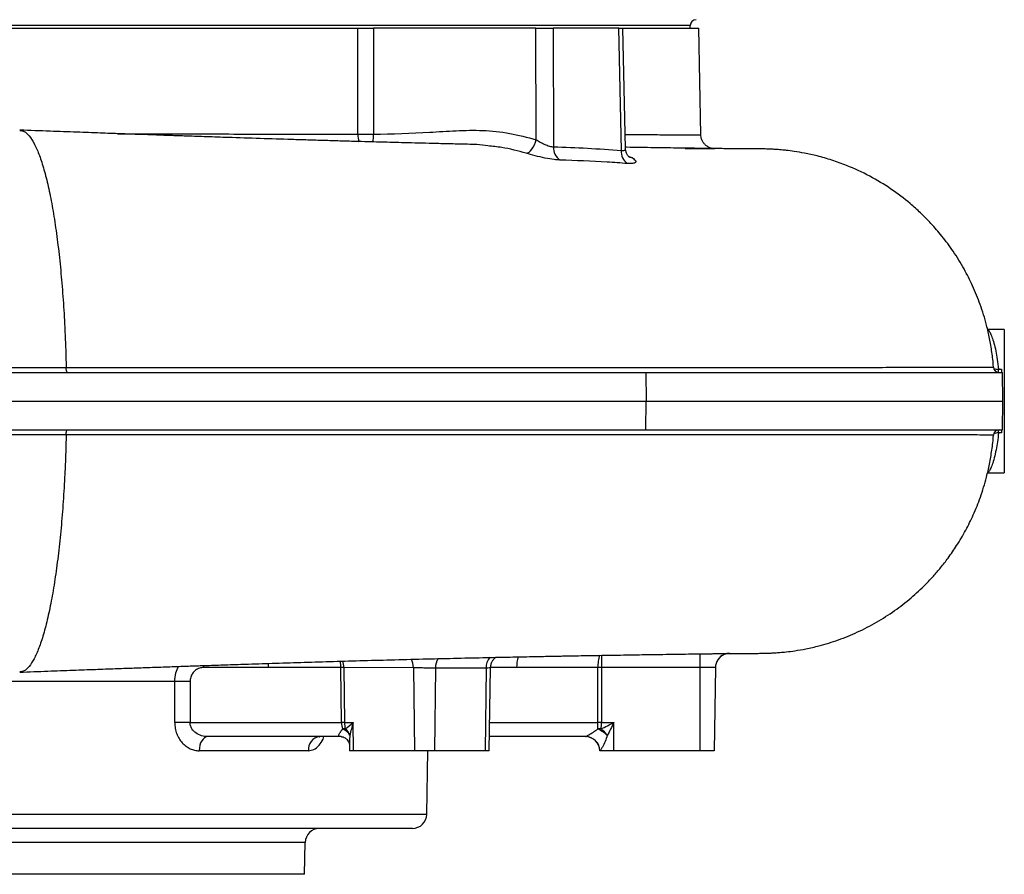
# Model space of a CAD drawing. Header units: millimetres. Extents: x 11 to 1715, y 9 to 2008.
# Tile 10 of 14: x 1372 to 1715, y 194 to 492. Entities that reach past the tile are written whole.
import ezdxf

# ---------------------------------------------------------------- set-up
doc = ezdxf.new("R2010")
doc.units = ezdxf.units.MM

msp = doc.modelspace()

# ---------------------------------------------------------------- linework, layer by layer
at = {"color": 7, "linetype": 'Continuous', "lineweight": 25}
for p, q in [((1013.55, 489.43), (1489.59, 489.43)), ((1551.68, 489.43), (1495.09, 489.43)), ((1551.79, 450.59), (1551.68, 489.43)), ((1551.68, 489.43), (1557.72, 489.43)), ((1557.72, 489.43), (1557.84, 448.1)), ((1580.58, 489.43), (1557.72, 489.43)), ((1581.51, 446.85), (1580.58, 489.43)), ((1580.58, 489.43), (1582.04, 489.43)), ((1582.96, 447.56), (1582.04, 489.43)), ((1582.04, 489.43), (1608.55, 489.43)), ((1605.55, 489.43), (1605.55, 490.43)), ((1609.2, 452.33), (1608.55, 489.43)), ((1715.05, 384.43), (1709.18, 384.43)), ((1715.05, 384.43), (1715.05, 334.43)), ((1154.51, 369.43), (1590.09, 369.43)), ((1590.09, 369.43), (1590.21, 359.43)), ((1590.09, 369.43), (1714.39, 369.43)), ((1713.03, 370.54), (1714.06, 370.54)), ((1714.56, 359.43), (1714.39, 369.43)), ((1154.46, 359.43), (1590.21, 359.43)), ((1590.09, 349.43), (1590.21, 359.43)), ((1590.21, 359.43), (1714.56, 359.43)), ((1714.39, 349.43), (1714.56, 359.43)), ((1154.51, 349.43), (1590.09, 349.43)), ((1590.09, 349.43), (1714.39, 349.43)), ((1714.06, 348.32), (1713.03, 348.32)), ((1709.2, 334.43), (1715.05, 334.43)), ((1458.36, 266.52), (1435.82, 266.52)), ((1483.71, 266.52), (1458.36, 266.52)), ((1483.92, 247.35), (1483.71, 266.52)), ((1508.99, 266.47), (1484.75, 266.52)), ((1484.75, 266.52), (1484.96, 247.35)), ((1508.99, 266.47), (1509.35, 237.43)), ((1516.66, 266.31), (1516.3, 237.43)), ((1534.34, 266.36), (1516.66, 266.31)), ((1534.34, 266.36), (1533.98, 237.43)), ((1535.42, 237.43), (1535.92, 266.41)), ((1573.32, 266.52), (1544.99, 266.52)), ((1573.28, 247.35), (1573.32, 266.52)), ((1574.62, 266.52), (1574.57, 247.35)), ((1608.9, 266.53), (1608.9, 237.43)), ((1614.32, 266.56), (1613.82, 237.43)), ((1425.79, 261.61), (1355.3, 261.61)), ((1431.11, 261.61), (1431.1, 247.35)), ((1431.1, 247.35), (1483.92, 247.35)), ((1484.96, 247.35), (1488.02, 247.35)), ((1488.14, 237.43), (1488.02, 247.35)), ((1574.57, 247.35), (1578.9, 247.35)), ((1578.9, 237.43), (1578.9, 247.35)), ((1483.8, 242.43), (1437.31, 242.43)), ((1569.06, 242.43), (1535.5, 242.43)), ((1472.38, 237.52), (1434.28, 237.52)), ((1486.66, 239.92), (1486.7, 237.43)), ((1488.14, 237.43), (1486.7, 237.43)), ((1509.35, 237.43), (1488.14, 237.43)), ((1516.3, 237.43), (1509.35, 237.43)), ((1513.67, 215.35), (1514.05, 237.43)), ((1533.98, 237.43), (1516.3, 237.43)), ((1535.42, 237.43), (1533.98, 237.43)), ((1573.99, 237.43), (1573.99, 237.52)), ((1574.03, 237.52), (1573.99, 237.52)), ((1578.9, 237.43), (1573.99, 237.43)), ((1608.9, 237.43), (1578.9, 237.43)), ((1613.82, 237.43), (1608.9, 237.43)), ((1508.67, 210.43), (1113.44, 210.43)), ((1471.05, 194.43), (1471.25, 205.52)), ((1471.05, 194.43), (1151.05, 194.43))]:
    msp.add_line(p, q, dxfattribs=at)
at = {"color": 8, "linetype": 'Continuous', "lineweight": 25}
for p, q in [((1605.55, 490.43), (1016.55, 490.43)), ((1583.93, 444.88), (1585.36, 444.22)), ((1713.03, 369.45), (1713.03, 370.54)), ((1713.03, 348.32), (1713.03, 349.42)), ((1574.62, 270.85), (1574.62, 266.52)), ((1435.79, 267.24), (1435.82, 266.52)), ((1544.99, 266.52), (1535.96, 266.52)), ((1535.59, 247.35), (1573.28, 247.35)), ((1108.44, 215.35), (1513.67, 215.35)), ((1471.25, 205.52), (1150.86, 205.52))]:
    msp.add_line(p, q, dxfattribs=at)
at = {"color": 7, "linetype": 'Continuous', "lineweight": 25, "flags": 128}
for points in [[(1489.64, 452.49), (1489.63, 457.49), (1489.59, 489.43)], [(1495.09, 489.43), (1495.11, 468.5), (1495.13, 452.49)], [(1548.34, 445.85), (1548.84, 445.98), (1549.35, 446.28), (1549.86, 446.73), (1550.35, 447.32), (1550.8, 448.03), (1551.2, 448.83), (1551.54, 449.69), (1551.79, 450.59)], [(1608.89, 271.45), (1608.89, 271.35), (1608.89, 271.07), (1608.9, 270.62), (1608.9, 270.01), (1608.9, 269.27), (1608.9, 268.42), (1608.9, 267.5), (1608.9, 266.53)], [(1425.78, 247.35), (1425.79, 257.34), (1425.79, 261.61)], [(1437.31, 242.43), (1436.73, 242.34), (1436.16, 242.06), (1435.64, 241.61), (1435.19, 241), (1434.81, 240.26), (1434.53, 239.41), (1434.35, 238.48), (1434.28, 237.52)]]:
    msp.add_lwpolyline(points, dxfattribs=at)
at = {"color": 8, "linetype": 'Continuous', "lineweight": 25, "flags": 128}
for points in [[(1585.36, 444.22), (1584.64, 444.4), (1584.12, 444.64)], [(1458.24, 267.98), (1458.3, 267.48), (1458.36, 266.52)]]:
    msp.add_lwpolyline(points, dxfattribs=at)
at = {"color": 7, "linetype": 'Continuous', "lineweight": 25}
for centre, radius, start, end in [((1607.55, 490.43), 2, 90, 180), ((1492.39, 667.78), 215.31, 269.269, 270.731), ((1562.91, 447.73), 5.09, 175.8182, 236.5294), ((1586.49, 446.36), 5.01, 174.3837, 234.5585), ((1713.26, 371.43), 2, 183.9133, 269.6324), ((1713.26, 347.43), 2, 90.3724, 176.4451), ((1619.32, 266.47), 5, 112.8751, 178.9998), ((1619.32, 266.46), 5, 112.7307, 178.9991), ((1484.23, 87.8), 178.72, 89.834, 90.166), ((1573.97, -13.15), 279.67, 89.8675, 90.1325), ((1428.45, 41.22), 220.41, 89.3086, 90.6914), ((1428.44, 27.01), 220.35, 89.308, 90.692), ((1484.44, 69.42), 177.93, 89.8333, 90.1667), ((1573.93, -31.09), 278.43, 89.8669, 90.1331), ((1484.79, 238.41), 6.72, 86.085, 93.915), ((1482.61, 240.62), 4.81, 28.0999, 69.083), ((1482.51, 241.44), 4.59, 18.4016, 53.2822), ((1573.85, 234.63), 10.5, 86.8705, 93.1295), ((1565.86, 230.18), 16.68, 49.6497, 63.608), ((1565.67, 234.09), 14.07, 38.6663, 51.5553), ((1476.92, 237.91), 4.56, 97.1373, 184.9384), ((1568.99, 237.43), 5, 1, 90), ((1569.05, 237.45), 4.98, 0.7812, 89.7888), ((1508.67, 215.43), 5, 270, 359), ((1476.25, 205.43), 5, 90, 179)]:
    msp.add_arc(centre, radius, start, end, dxfattribs=at)
at = {"color": 8, "linetype": 'Continuous', "lineweight": 25}
for centre, radius, start, end in [((1497.19, 452.5), 7.55, 180.0887, 200.2821), ((1486.38, 452.35), 8.76, 342.8058, 0.9318), ((1712.66, 373.35), 2.83, 242.4316, 277.5818), ((1712.66, 345.51), 2.83, 82.3967, 117.5292), ((1619.32, 266.47), 5, 90.1581, 112.868), ((1619.32, 266.46), 5, 90.1063, 112.7235), ((1474.62, 266.49), 9.09, 0.1688, 14.4752), ((1478.11, 266.47), 6.63, 0.3959, 20.5693), ((1502.71, 266.53), 6.29, 359.4442, 27.7324), ((1522.84, 266.35), 6.18, 147.6611, 180.3816), ((1540.25, 266.45), 5.92, 141.8521, 180.884), ((1558.35, 266.76), 13.36, 164.5291, 181.037), ((1584.17, 267.01), 10.86, 159.237, 182.6079)]:
    msp.add_arc(centre, radius, start, end, dxfattribs=at)
at = {"color": 7, "linetype": 'Continuous', "lineweight": 25}
for centre, ratio, start_param, end_param in [((1487.56, 247.43), 0.728029, 1.58825, 2.052574), ((1487.56, 247.43), 0.520922, 1.58825, 2.052574), ((1573.26, 247.43), 0.004486, 4.230611, 4.694936), ((1573.26, 247.43), 0.263305, 4.230611, 4.694936)]:
    msp.add_ellipse(centre, major_axis=(0, 5), ratio=ratio, start_param=start_param, end_param=end_param, dxfattribs=at)
for points, knots in [([(1489.59, 489.43), (1490.07, 489.43), (1491.04, 489.43), (1492.75, 489.43), (1494.13, 489.43), (1494.86, 489.43), (1495.09, 489.43)], [0, 0, 0, 0, 0.288886, 0.577779, 0.86664, 1, 1, 1, 1]), ([(1528.65, 448.97), (1527.67, 448.99), (1524.8, 449.05), (1520.08, 449.16), (1514.66, 449.29), (1509.65, 449.42), (1505.08, 449.53), (1500.96, 449.64), (1497.04, 449.75), (1493.01, 449.86), (1488.44, 449.98), (1483.32, 450.13), (1477.81, 450.29), (1472.19, 450.46), (1464.83, 450.69), (1455.61, 450.98), (1446.92, 451.26), (1440.68, 451.47), (1437.01, 451.59), (1433.55, 451.71), (1430.52, 451.81), (1428.04, 451.9), (1425.95, 451.97), (1423.78, 452.04), (1421, 452.14), (1417.24, 452.27), (1412.4, 452.44), (1406.48, 452.66), (1399.45, 452.91), (1391.28, 453.21), (1381.94, 453.55), (1375.29, 453.8), (1371.77, 453.93)], [0, 0, 0, 0, 0.022574, 0.065829, 0.105534, 0.141738, 0.174342, 0.203224, 0.228444, 0.256039, 0.286321, 0.321931, 0.359271, 0.396016, 0.432175, 0.501707, 0.571342, 0.594111, 0.616961, 0.63877, 0.65719, 0.672137, 0.683605, 0.694901, 0.711109, 0.733512, 0.762134, 0.797006, 0.838168, 0.885675, 0.939592, 1, 1, 1, 1]), ([(1371.77, 453.85), (1372.26, 453.79), (1373.34, 453.64), (1375, 452.1), (1376.72, 449.47), (1378.4, 445.73), (1380, 440.95), (1381.5, 435.19), (1382.88, 428.5), (1384.12, 421.01), (1385.21, 412.82), (1386.13, 404.04), (1386.88, 394.81), (1387.39, 386.15), (1387.73, 378.25), (1387.85, 373.53), (1387.91, 371.18)], [0, 0, 0, 0, 0.06198, 0.137121, 0.212793, 0.288855, 0.365178, 0.441614, 0.518019, 0.594251, 0.670163, 0.745628, 0.820511, 0.894701, 0.947574, 1, 1, 1, 1]), ([(1495.13, 452.49), (1501.65, 452.66), (1511.25, 452.9), (1523.92, 453.8), (1533.25, 454.01), (1542.61, 453.01), (1548.73, 451.4), (1551.79, 450.59)], [0, 0, 0, 0, 0.343236, 0.50592, 0.668408, 0.834209, 1, 1, 1, 1]), ([(1551.79, 450.59), (1552.25, 450.31), (1552.73, 450.03), (1553.49, 449.61), (1553.75, 449.48), (1554.28, 449.22), (1554.54, 449.09), (1555.08, 448.85), (1555.35, 448.74), (1555.89, 448.53), (1556.15, 448.44), (1556.66, 448.29), (1556.92, 448.23), (1557.4, 448.14), (1557.63, 448.11), (1557.84, 448.1)], [0, 0, 0, 0, 0.25, 0.25, 0.375, 0.375, 0.5, 0.5, 0.625, 0.625, 0.75, 0.75, 0.875, 0.875, 1, 1, 1, 1]), ([(1613.31, 447.5), (1613.14, 447.53), (1612.65, 447.63), (1611.81, 447.98), (1610.94, 448.57), (1610.18, 449.37), (1609.61, 450.33), (1609.26, 451.34), (1609.24, 452.04), (1609.23, 452.34)], [0, 0, 0, 0, 0.081193, 0.228376, 0.385565, 0.539248, 0.699846, 0.868963, 1, 1, 1, 1]), ([(1534.99, 448.42), (1533.69, 448.62), (1531.59, 448.94), (1529.47, 448.88), (1528.65, 448.86)], [0, 0, 0, 0, 0.615235, 1, 1, 1, 1]), ([(1626.24, 447.36), (1626.24, 447.36), (1626.23, 447.36), (1625.95, 447.37), (1625.24, 447.37), (1624.05, 447.38), (1622.44, 447.4), (1620.64, 447.42), (1618.73, 447.44), (1616.77, 447.46), (1614.74, 447.48), (1612.56, 447.51), (1610.21, 447.54), (1607.68, 447.57), (1604.83, 447.61), (1601.51, 447.65), (1597.55, 447.71), (1593.08, 447.77), (1588.26, 447.85), (1584.88, 447.9), (1583.07, 447.93), (1582.95, 447.93)], [0, 0, 0, 0, 0.011042, 0.050476, 0.098944, 0.155841, 0.218464, 0.27789, 0.33598, 0.389806, 0.439764, 0.492705, 0.544491, 0.595116, 0.648793, 0.709564, 0.777434, 0.852408, 0.92556, 0.995043, 1, 1, 1, 1]), ([(1584.25, 444.56), (1584.25, 444.56), (1584.28, 444.54), (1584.16, 444.62), (1583.89, 444.9), (1583.48, 445.46), (1583.13, 446.28), (1582.94, 447.03), (1582.97, 447.47), (1582.98, 447.55)], [0, 0, 0, 0, 0.015955, 0.187702, 0.353371, 0.528659, 0.732996, 0.951378, 1, 1, 1, 1]), ([(1614.06, 447.41), (1614.07, 447.41), (1614.11, 447.41), (1613.13, 447.41), (1611.25, 447.41), (1608.28, 447.41), (1605.79, 447.42), (1603.99, 447.42), (1603.82, 447.42)], [0, 0, 0, 0, 0.107853, 0.323587, 0.539487, 0.755221, 0.977205, 1, 1, 1, 1]), ([(1711.26, 371.29), (1711.26, 371.34), (1711.18, 373.08), (1710.75, 376.43), (1709.97, 381.27), (1708.69, 386.85), (1706.8, 393.01), (1704.14, 399.54), (1700.99, 405.75), (1697.42, 411.54), (1693.52, 416.81), (1689.69, 421.25), (1685.96, 425.03), (1681.37, 429.13), (1675.53, 433.55), (1668.12, 438.02), (1661.16, 441.26), (1654.99, 443.49), (1650.07, 444.9), (1645.68, 445.87), (1642.07, 446.48), (1639.52, 446.81), (1637.81, 446.99), (1636.32, 447.12), (1634.71, 447.23), (1633.09, 447.31), (1631.9, 447.34), (1631.21, 447.36), (1630.38, 447.37), (1629.57, 447.38), (1628.68, 447.38), (1627.95, 447.39), (1627.32, 447.39), (1626.91, 447.4), (1626.13, 447.4), (1624.7, 447.41), (1622.83, 447.41), (1621.26, 447.42), (1620.54, 447.42)], [0, 0, 0, 0, 0.000869, 0.029329, 0.056876, 0.0835, 0.125787, 0.165442, 0.202432, 0.24326, 0.280175, 0.313151, 0.342187, 0.369865, 0.417105, 0.465748, 0.51579, 0.546496, 0.576534, 0.602065, 0.62282, 0.63887, 0.646586, 0.653457, 0.667377, 0.682597, 0.704862, 0.731621, 0.762159, 0.796375, 0.830187, 0.867009, 0.882305, 0.898083, 0.916677, 0.939986, 0.972261, 1, 1, 1, 1]), ([(1560.11, 443.48), (1559.45, 443.52), (1557.91, 443.62), (1554.89, 444.15), (1551.43, 444.95), (1549.36, 445.55), (1548.34, 445.85)], [0, 0, 0, 0, 0.200364, 0.466837, 0.735566, 1, 1, 1, 1]), ([(1583.59, 442.28), (1581.24, 442.45), (1573.43, 443), (1565.59, 443.29), (1560.11, 443.48)], [0, 0, 0, 0, 0.300142, 1, 1, 1, 1]), ([(1585.36, 444.22), (1585.82, 443.89), (1586.68, 443.28), (1586.56, 442.61), (1585.6, 442.22), (1584.26, 442.26), (1583.59, 442.28)], [0, 0, 0, 0, 0.279621, 0.520045, 0.759217, 1, 1, 1, 1]), ([(1066.4, 371.2), (1078.35, 371.2), (1090.58, 371.2), (1109.34, 371.2), (1115.66, 371.2), (1125.25, 371.2), (1128.47, 371.2), (1134.93, 371.2), (1138.18, 371.2), (1144.72, 371.2), (1147.99, 371.2), (1152.09, 371.2), (1152.91, 371.2), (1154.14, 371.19), (1154.55, 371.19), (1155.17, 371.19), (1155.37, 371.19), (1155.68, 371.19), (1155.78, 371.2), (1155.99, 371.2), (1156.09, 371.2), (1157.03, 371.19), (1157.86, 371.19), (1159.52, 371.19), (1160.35, 371.19), (1167.83, 371.19), (1174.51, 371.19), (1194.64, 371.19), (1208.19, 371.19), (1235.52, 371.19), (1249.31, 371.19), (1270.17, 371.19), (1277.17, 371.19), (1291.14, 371.19), (1298.13, 371.19), (1319.04, 371.19), (1332.92, 371.19), (1350.21, 371.19), (1353.66, 371.19), (1360.56, 371.19), (1367.43, 371.18), (1374.28, 371.18), (1379.4, 371.18), (1381.11, 371.18), (1383.66, 371.18), (1384.94, 371.18), (1386.43, 371.18), (1387.06, 371.18), (1387.49, 371.18), (1387.7, 371.18), (1387.91, 371.18)], [0, 0, 0, 0, 0.125, 0.125, 0.1875, 0.1875, 0.21875, 0.21875, 0.25, 0.25, 0.28125, 0.28125, 0.289063, 0.289063, 0.292969, 0.292969, 0.294922, 0.294922, 0.295898, 0.295898, 0.296875, 0.296875, 0.304688, 0.304688, 0.3125, 0.3125, 0.375, 0.375, 0.5, 0.5, 0.625, 0.625, 0.6875, 0.6875, 0.75, 0.75, 0.875, 0.875, 0.90625, 0.90625, 0.9375, 0.96875, 0.96875, 0.984375, 0.984375, 0.992188, 0.996094, 0.998047, 0.998047, 1, 1, 1, 1]), ([(1388.37, 369.43), (1388.32, 369.43), (1388.26, 369.48), (1388.16, 369.65), (1388.11, 369.77), (1388.02, 370.09), (1387.99, 370.29), (1387.94, 370.71), (1387.92, 370.95), (1387.91, 371.18)], [0, 0, 0, 0, 0.25, 0.25, 0.5, 0.5, 0.75, 0.75, 1, 1, 1, 1]), ([(1714.06, 370.54), (1714.07, 370.35), (1714.09, 369.97), (1714.12, 369.59), (1714.14, 369.44), (1714.15, 369.43), (1714.15, 369.43)], [0, 0, 0, 0, 0.303923, 0.607843, 0.911862, 1, 1, 1, 1]), ([(1387.91, 347.68), (1387.81, 347.68), (1387.7, 347.68), (1387.49, 347.68), (1387.17, 347.68), (1386.42, 347.68), (1384.92, 347.68), (1381.94, 347.68), (1375.95, 347.68), (1370.82, 347.68), (1360.54, 347.68), (1353.68, 347.68), (1333.06, 347.68), (1319.27, 347.68), (1291.61, 347.68), (1277.73, 347.68), (1256.85, 347.68), (1249.88, 347.68), (1241.16, 347.67), (1239.41, 347.67), (1235.93, 347.67), (1234.19, 347.67), (1228.97, 347.67), (1225.51, 347.67), (1208.26, 347.67), (1194.65, 347.67), (1174.52, 347.67), (1167.85, 347.67), (1160.4, 347.67), (1159.58, 347.67), (1157.92, 347.67), (1157.1, 347.67), (1156.17, 347.67), (1156.07, 347.67), (1155.86, 347.67), (1155.76, 347.67), (1155.55, 347.67), (1155.45, 347.67), (1155.25, 347.67), (1154.74, 347.67), (1154.23, 347.67), (1153.02, 347.67), (1152.21, 347.67), (1148.15, 347.67), (1144.92, 347.67), (1128.8, 347.67), (1116.05, 347.67), (1100.32, 347.66), (1097.18, 347.66), (1090.93, 347.66), (1087.83, 347.66), (1078.55, 347.66), (1072.44, 347.66), (1066.4, 347.66)], [0, 0, 0, 0, 0.000977, 0.000977, 0.001953, 0.003906, 0.007812, 0.015625, 0.03125, 0.0625, 0.0625, 0.125, 0.125, 0.25, 0.25, 0.375, 0.375, 0.4375, 0.4375, 0.453125, 0.453125, 0.46875, 0.46875, 0.5, 0.5, 0.625, 0.625, 0.6875, 0.6875, 0.695312, 0.695312, 0.703125, 0.703125, 0.704102, 0.704102, 0.705078, 0.705078, 0.706055, 0.706055, 0.707031, 0.710937, 0.710937, 0.71875, 0.71875, 0.75, 0.75, 0.875, 0.875, 0.90625, 0.90625, 0.9375, 0.9375, 1, 1, 1, 1]), ([(1387.91, 347.68), (1387.85, 345.39), (1387.74, 340.79), (1387.41, 332.99), (1386.9, 324.36), (1386.16, 315.11), (1385.24, 306.3), (1384.15, 298.06), (1382.91, 290.53), (1381.53, 283.81), (1380.02, 278.01), (1378.42, 273.19), (1376.74, 269.43), (1375.01, 266.79), (1373.33, 265.21), (1372.22, 265.06), (1371.7, 264.99)], [0, 0, 0, 0, 0.050999, 0.102443, 0.176479, 0.251246, 0.326631, 0.402495, 0.478704, 0.555106, 0.631551, 0.707889, 0.783965, 0.859641, 0.934772, 1, 1, 1, 1]), ([(1387.91, 347.68), (1387.92, 347.92), (1387.94, 348.15), (1387.99, 348.58), (1388.02, 348.77), (1388.11, 349.09), (1388.16, 349.22), (1388.26, 349.39), (1388.32, 349.43), (1388.37, 349.43)], [0, 0, 0, 0, 0.25, 0.25, 0.5, 0.5, 0.75, 0.75, 1, 1, 1, 1]), ([(1711.04, 347.57), (1711.17, 347.58), (1711.43, 347.58), (1710.36, 347.6), (1708.22, 347.61), (1704.85, 347.62), (1700.27, 347.62), (1694.44, 347.63), (1687.33, 347.64), (1678.93, 347.65), (1669.26, 347.66), (1658.28, 347.67), (1646.03, 347.68), (1633.62, 347.68), (1621.38, 347.69), (1609.55, 347.69), (1597.09, 347.69), (1583.83, 347.69), (1569.79, 347.69), (1555.06, 347.69), (1539.82, 347.69), (1528.29, 347.69), (1517.64, 347.69), (1507.9, 347.69), (1494.65, 347.69), (1481.12, 347.69), (1467.33, 347.68), (1452.74, 347.68), (1437.36, 347.68), (1421.05, 347.68), (1404.84, 347.68), (1393.05, 347.68), (1387.91, 347.68), (1387.91, 347.68)], [0, 0, 0, 0, 0.0378344, 0.0756958, 0.11353, 0.1523855, 0.1912704, 0.2301257, 0.2703125, 0.3105319, 0.3507192, 0.3921182, 0.4335519, 0.4749511, 0.5072231, 0.5395297, 0.5718302, 0.604094, 0.6374895, 0.6709174, 0.7043474, 0.7377458, 0.7444438, 0.7712392, 0.7980507, 0.8248622, 0.8518029, 0.8787436, 0.9089654, 0.9391872, 0.9695936, 0.9999999, 1, 1, 1, 1]), ([(1620.09, 271.46), (1620.15, 271.46), (1621.64, 271.46), (1624.06, 271.47), (1627.12, 271.48), (1629.28, 271.48), (1630.67, 271.5), (1631.11, 271.51), (1631.73, 271.52), (1632.53, 271.54), (1633.62, 271.58), (1634.96, 271.65), (1636.76, 271.78), (1639.19, 272.01), (1642.25, 272.4), (1646.1, 273.07), (1651.2, 274.24), (1657.28, 276.11), (1664, 278.85), (1670.56, 282.25), (1676.79, 286.24), (1682.5, 290.67), (1686.94, 294.78), (1690.32, 298.36), (1692.95, 301.43), (1695.69, 304.96), (1698.67, 309.29), (1701.62, 314.31), (1704.4, 319.94), (1706.87, 326.1), (1708.69, 332.04), (1709.96, 337.54), (1710.75, 342.4), (1711.18, 345.78), (1711.26, 347.54), (1711.26, 347.57)], [0, 0, 0, 0, 0.001793, 0.045976, 0.085599, 0.120742, 0.151603, 0.178637, 0.202504, 0.228135, 0.24938, 0.266731, 0.281089, 0.296731, 0.3166, 0.34108, 0.370367, 0.414229, 0.459089, 0.50485, 0.551238, 0.596031, 0.638734, 0.663356, 0.687225, 0.713661, 0.746222, 0.784881, 0.821728, 0.862744, 0.907884, 0.936929, 0.967423, 0.999349, 1, 1, 1, 1]), ([(1714.15, 349.43), (1714.14, 349.41), (1714.12, 349.37), (1714.1, 349.02), (1714.08, 348.63), (1714.07, 348.38), (1714.06, 348.32)], [0, 0, 0, 0, 0.303953, 0.6079, 0.911924, 1, 1, 1, 1]), ([(1371.73, 264.93), (1375, 265.05), (1381.22, 265.29), (1390.02, 265.61), (1397.85, 265.89), (1404.73, 266.14), (1410.68, 266.35), (1415.71, 266.53), (1419.85, 266.68), (1423.27, 266.8), (1426.02, 266.89), (1428.42, 266.98), (1430.63, 267.05), (1432.93, 267.13), (1435.33, 267.21), (1439.12, 267.34), (1444.54, 267.52), (1452.28, 267.78), (1461.27, 268.07), (1471.18, 268.38), (1481.44, 268.68), (1491.83, 268.98), (1502.62, 269.27), (1513.64, 269.55), (1524.31, 269.8), (1532.59, 269.99), (1538.63, 270.12), (1542.7, 270.2), (1546.62, 270.28), (1550.28, 270.35), (1553.55, 270.42), (1556.3, 270.47), (1558.57, 270.51), (1560.6, 270.55), (1562.94, 270.59), (1565.9, 270.65), (1569.59, 270.71), (1573.72, 270.78), (1578.02, 270.85), (1583.47, 270.94), (1589.53, 271.04), (1595.62, 271.13), (1600.69, 271.2), (1604.94, 271.26), (1608.67, 271.31), (1611.47, 271.34), (1613.5, 271.37), (1615.03, 271.39), (1616.41, 271.4), (1617.7, 271.42), (1618.88, 271.44), (1619.88, 271.45), (1620.64, 271.47), (1621.12, 271.48), (1621.15, 271.48), (1621.16, 271.48)], [0, 0, 0, 0, 0.025644, 0.048831, 0.069589, 0.087941, 0.103906, 0.117499, 0.128732, 0.137616, 0.145446, 0.151322, 0.157427, 0.163769, 0.170383, 0.177375, 0.195383, 0.215535, 0.242261, 0.271088, 0.301776, 0.334955, 0.369999, 0.406453, 0.442535, 0.477993, 0.493313, 0.508434, 0.523353, 0.537988, 0.551103, 0.562109, 0.571259, 0.578772, 0.587137, 0.600302, 0.616089, 0.634496, 0.654968, 0.674975, 0.712017, 0.746075, 0.774013, 0.800389, 0.825461, 0.849228, 0.860827, 0.872225, 0.885156, 0.900154, 0.917215, 0.935968, 0.956687, 0.979353, 1, 1, 1, 1]), ([(1535.96, 266.41), (1535.95, 266.6), (1535.94, 267.18), (1536.21, 268.1), (1536.69, 269.05), (1537.2, 269.71), (1537.56, 270), (1537.67, 270.09)], [0, 0, 0, 0, 0.133531, 0.414978, 0.6676, 0.897356, 1, 1, 1, 1]), ([(1435.82, 266.52), (1435.34, 266.48), (1434.35, 266.38), (1433.01, 265.66), (1431.96, 264.55), (1431.25, 263.16), (1431.16, 262.13), (1431.11, 261.61)], [0, 0, 0, 0, 0.20455, 0.420699, 0.618555, 0.809145, 1, 1, 1, 1]), ([(1516.66, 266.31), (1516.36, 266.31), (1515.6, 266.31), (1514.06, 266.33), (1512.22, 266.37), (1510.41, 266.42), (1509.47, 266.45), (1508.99, 266.47)], [0, 0, 0, 0, 0.141051, 0.355744, 0.570485, 0.785235, 1, 1, 1, 1]), ([(1608.9, 266.53), (1603.19, 266.52), (1597.47, 266.52), (1586.05, 266.52), (1580.33, 266.52), (1574.62, 266.52)], [0, 0, 0, 0, 0.5, 0.5, 1, 1, 1, 1]), ([(1614.32, 266.56), (1614.3, 266.56), (1614.23, 266.56), (1613.58, 266.55), (1612.36, 266.55), (1610.73, 266.54), (1609.51, 266.54), (1608.9, 266.53)], [0, 0, 0, 0, 0.141239, 0.355927, 0.570619, 0.785311, 1, 1, 1, 1]), ([(1425.78, 247.35), (1425.78, 246.67), (1425.84, 245.99), (1426.07, 244.7), (1426.25, 244.07), (1426.59, 243.16), (1426.72, 242.86), (1427, 242.29), (1427.15, 242.01), (1427.63, 241.22), (1428, 240.73), (1428.6, 240.06), (1428.82, 239.85), (1429.25, 239.45), (1429.47, 239.27), (1430.16, 238.75), (1430.64, 238.46), (1431.4, 238.11), (1431.66, 238.01), (1432.17, 237.83), (1432.43, 237.76), (1433.21, 237.58), (1433.74, 237.52), (1434.28, 237.52)], [0, 0, 0, 0, 0.125, 0.125, 0.25, 0.25, 0.3125, 0.3125, 0.375, 0.375, 0.5, 0.5, 0.5625, 0.5625, 0.625, 0.625, 0.75, 0.75, 0.8125, 0.8125, 0.875, 0.875, 1, 1, 1, 1]), ([(1437.31, 242.43), (1436.57, 242.49), (1435.12, 242.62), (1433.15, 243.57), (1431.81, 244.88), (1431.28, 246.05), (1431.12, 246.81), (1431.11, 247.15), (1431.1, 247.35)], [0, 0, 0, 0, 0.260166, 0.513461, 0.741675, 0.887092, 0.935846, 1, 1, 1, 1]), ([(1485.25, 245.12), (1486.1, 245.85), (1486.96, 246.59), (1488.01, 247.34), (1488.02, 247.35)], [0, 0, 0, 0, 0.995964, 1, 1, 1, 1]), ([(1488.02, 247.35), (1488.02, 247.34), (1487.5, 245.84), (1487.18, 244.36), (1486.86, 242.89)], [0, 0, 0, 0, 0.004021, 1, 1, 1, 1]), ([(1574.42, 245.12), (1575.91, 245.85), (1577.39, 246.59), (1578.9, 247.34), (1578.9, 247.35)], [0, 0, 0, 0, 0.995967, 1, 1, 1, 1]), ([(1578.9, 247.35), (1578.9, 247.34), (1578.14, 245.84), (1577.4, 244.36), (1576.66, 242.89)], [0, 0, 0, 0, 0.004022, 1, 1, 1, 1]), ([(1483.8, 242.43), (1483.63, 242.44), (1483.34, 242.46), (1483.03, 242.65), (1482.99, 242.87), (1483.09, 243.33), (1483.48, 243.97), (1484.06, 244.75), (1484.33, 245.12)], [0, 0, 0, 0, 0.120351, 0.196951, 0.389718, 0.404653, 0.71584, 1, 1, 1, 1]), ([(1569.06, 242.43), (1569.08, 242.44), (1569.12, 242.46), (1569.45, 242.65), (1569.85, 242.87), (1570.65, 243.33), (1571.75, 243.97), (1572.78, 244.75), (1573.28, 245.12)], [0, 0, 0, 0, 0.120353, 0.196953, 0.389719, 0.40465, 0.71584, 1, 1, 1, 1]), ([(1476.17, 242.41), (1476.16, 242.41), (1476.14, 242.4), (1476.27, 242.44), (1476.33, 242.43), (1476.34, 242.43)], [0, 0, 0, 0, 0.276075, 0.876971, 1, 1, 1, 1]), ([(1483.85, 242.43), (1483.88, 242.43), (1483.99, 242.43), (1484.47, 242.34), (1485.2, 242.02), (1485.94, 241.4), (1486.41, 240.69), (1486.63, 240.09), (1486.66, 239.8), (1486.66, 239.82), (1486.66, 239.83)], [0, 0, 0, 0, 0.057325, 0.186814, 0.337441, 0.513459, 0.688401, 0.824694, 0.946721, 1, 1, 1, 1]), ([(1576.66, 242.89), (1576.39, 242.16), (1575.85, 240.7), (1575, 238.95), (1574.39, 237.91), (1574.12, 237.56), (1574.05, 237.53), (1574.03, 237.52)], [0, 0, 0, 0, 0.311955, 0.627414, 0.826325, 0.934414, 1, 1, 1, 1])]:
    msp.add_open_spline(points, degree=3, knots=knots, dxfattribs=at)
at = {"color": 8, "linetype": 'Continuous', "lineweight": 25}
for points, knots in [([(1405.86, 452.68), (1409.5, 452.67), (1417.62, 452.64), (1429.95, 452.61), (1443.44, 452.58), (1458.11, 452.55), (1473.85, 452.52), (1484.37, 452.5), (1489.64, 452.49)], [0, 0, 0, 0, 0.121522, 0.271214, 0.42082, 0.590864, 0.794997, 1, 1, 1, 1]), ([(1582.85, 452.36), (1584.97, 452.35), (1589.74, 452.35), (1595.85, 452.34), (1601.19, 452.33), (1605.24, 452.32), (1607.88, 452.32), (1609.18, 452.32), (1609.06, 452.32), (1609.03, 452.33)], [0, 0, 0, 0, 0.126485, 0.285441, 0.44494, 0.604624, 0.764123, 0.923079, 1, 1, 1, 1]), ([(1548.34, 445.85), (1545.51, 446.63), (1541.11, 447.85), (1536.59, 448.27), (1534.99, 448.42)], [0, 0, 0, 0, 0.6438237, 1, 1, 1, 1]), ([(1581.51, 446.85), (1581.8, 446.82), (1582.15, 446.78), (1582.64, 446.9), (1582.95, 447.09), (1582.91, 447.43), (1582.89, 447.55)], [0, 0, 0, 0, 0.336709, 0.392184, 0.791015, 1, 1, 1, 1]), ([(1709.18, 384.43), (1709.18, 384.43), (1709.27, 384.49), (1709.56, 384.23), (1710.07, 383.47), (1710.74, 381.89), (1711.44, 379.7), (1712.09, 377.04), (1712.65, 373.98), (1712.9, 371.7), (1713.03, 370.54)], [0, 0, 0, 0, 0.003391, 0.113176, 0.264755, 0.420832, 0.568172, 0.719508, 0.858002, 1, 1, 1, 1]), ([(1387.91, 371.18), (1387.91, 371.18), (1394.79, 371.18), (1410.54, 371.18), (1432.15, 371.18), (1453.99, 371.18), (1475.41, 371.18), (1496.5, 371.18), (1516.8, 371.17), (1536.28, 371.17), (1554.89, 371.17), (1571.41, 371.17), (1585.94, 371.17), (1598.59, 371.17), (1610.67, 371.17), (1623.24, 371.18), (1636.08, 371.18), (1648.91, 371.19), (1660.76, 371.2), (1671.55, 371.21), (1681.2, 371.22), (1687.27, 371.22), (1691.99, 371.23), (1695.65, 371.23), (1699.89, 371.24), (1703.47, 371.25), (1706.4, 371.25), (1708.47, 371.26), (1709.87, 371.27), (1710.73, 371.27), (1711.24, 371.28), (1711.25, 371.29), (1711.25, 371.29)], [0, 0, 0, 0, 0, 0.041421, 0.08287, 0.12429, 0.166781, 0.209304, 0.251795, 0.293204, 0.334642, 0.376051, 0.408002, 0.439986, 0.471973, 0.503926, 0.545112, 0.58633, 0.627516, 0.669955, 0.71243, 0.754869, 0.762239, 0.791721, 0.821229, 0.850736, 0.880444, 0.910153, 0.932571, 0.954989, 0.977495, 1, 1, 1, 1]), ([(1713.03, 348.32), (1712.92, 347.29), (1712.69, 345.19), (1712.17, 342.25), (1711.54, 339.52), (1710.83, 337.23), (1710.15, 335.58), (1709.57, 334.55), (1709.32, 334.57), (1709.2, 334.58)], [0, 0, 0, 0, 0.126977, 0.256688, 0.407682, 0.563012, 0.714009, 0.869394, 1, 1, 1, 1]), ([(1425.79, 261.61), (1425.86, 262.65), (1425.97, 264.57), (1426.72, 266.19), (1427.05, 266.93)], [0, 0, 0, 0, 0.5465011, 1, 1, 1, 1]), ([(1535.86, 266.41), (1535.87, 266.41), (1535.95, 266.39), (1535.48, 266.37), (1534.72, 266.36), (1534.34, 266.36)], [0, 0, 0, 0, 0.138573, 0.56931, 1, 1, 1, 1]), ([(1472.38, 237.52), (1473.01, 237.6), (1474.34, 237.78), (1476.09, 239.26), (1477.3, 240.91), (1477.68, 242.14), (1477.77, 242.43)], [0, 0, 0, 0, 0.290048, 0.612376, 0.909733, 1, 1, 1, 1]), ([(1486.86, 242.89), (1486.77, 242.15), (1486.64, 241.09), (1486.69, 240.19), (1486.71, 239.92)], [0, 0, 0, 0, 0.7009777, 1, 1, 1, 1])]:
    msp.add_open_spline(points, degree=3, knots=knots, dxfattribs=at)
at = {"color": 7, "linetype": 'Continuous', "lineweight": 25}
msp.add_open_spline([(1557.84, 448.1), (1565.73, 447.87), (1573.62, 447.46), (1581.51, 446.85)], degree=3, dxfattribs=at)

doc.saveas('drawing.dxf')
